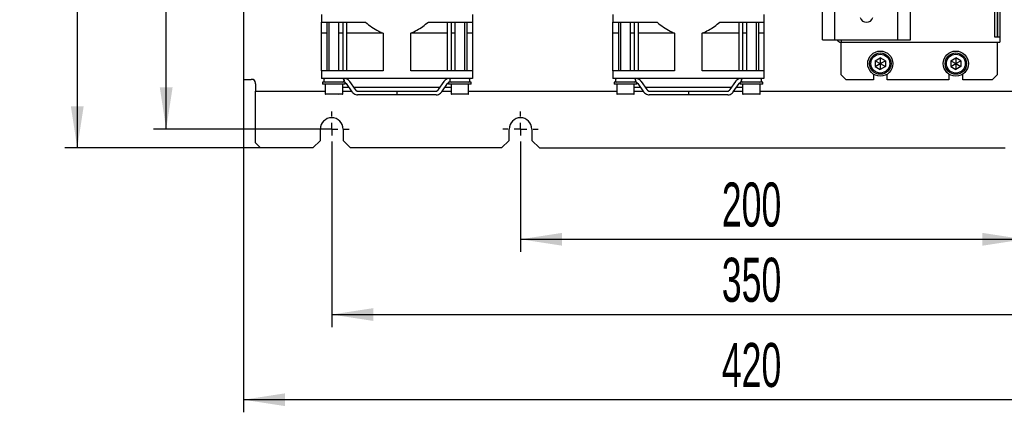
# Model space of a CAD drawing. Header units: millimetres. Extents: x 5 to 414, y 6 to 290.
# Tile 6 of 45: x 47 to 126, y 147 to 178. Entities that reach past the tile are written whole.
import ezdxf

# ---------------------------------------------------------------- set-up
doc = ezdxf.new("R2010")
doc.units = ezdxf.units.MM
doc.layers.add('SLD-0', color=7, linetype='Continuous')
doc.styles.add('SLDTEXTSTYLE0', font='TXT', dxfattribs={"width": 0.605})
doc.dimstyles.new('SLDDIMSTYLE0', dxfattribs={"dimtxt": 3.5, "dimasz": 3.302, "dimexe": 0, "dimexo": 0.0625, "dimgap": 0.875, "dimtad": 1, "dimlfac": 5, "dimrnd": 1e-09, "dimzin": 12, "dimdsep": 46, "dimtxsty": 'SLDTEXTSTYLE0', "dimsah": 1, "dimcen": 0.09, "dimadec": 0, "dimazin": 3, "dimtfac": 1, "dimtofl": 0, "dimtmove": 0, "dimatfit": 3, "dimfxl": 1, "dimfrac": 2, "dimtolj": 1, "dimtzin": 12, "dimarcsym": 0})
doc.dimstyles.new('SLDDIMSTYLE1', dxfattribs={"dimtxt": 3.5, "dimasz": 3.302, "dimexe": 0, "dimexo": 0.0625, "dimgap": 0.875, "dimtad": 1, "dimdec": 0, "dimlfac": 5, "dimrnd": 1e-09, "dimzin": 12, "dimdsep": 46, "dimtxsty": 'SLDTEXTSTYLE0', "dimsah": 1, "dimcen": 0.09, "dimadec": 0, "dimazin": 3, "dimtfac": 1, "dimtofl": 0, "dimtmove": 0, "dimatfit": 3, "dimfxl": 1, "dimfrac": 2, "dimtolj": 1, "dimtzin": 12, "dimarcsym": 0})

# ---------------------------------------------------------------- blocks, each defined once
blk = doc.blocks.new('_D')
at = {"layer": 'SLD-0'}
for p, q in [((66.57, 231.106), (51.012, 231.106)), ((52.012, 231.106), (52.012, 167.506)), ((66.57, 167.506), (51.012, 167.506))]:
    blk.add_line(p, q, dxfattribs=at)
for points in [[(52.012, 231.106), (51.504, 227.804), (52.52, 227.804)], [(52.012, 167.506), (52.52, 170.808), (51.504, 170.808)]]:
    blk.add_solid(points, dxfattribs=at)
at = {"layer": 'SLD-0', "insert": (47.501, 195.295), "char_height": 3.5, "attachment_point": 1, "rotation": 90, "style": 'SLDTEXTSTYLE0'}
blk.add_mtext('318', dxfattribs=at)
blk = doc.blocks.new('_D_1')
at = {"layer": 'SLD-0'}
for p, q in [((70.82, 228.906), (58.075, 228.906)), ((59.075, 169.006), (59.075, 228.906)), ((72.22, 169.006), (58.075, 169.006))]:
    blk.add_line(p, q, dxfattribs=at)
for points in [[(59.075, 228.906), (58.567, 225.604), (59.583, 225.604)], [(59.075, 169.006), (59.583, 172.308), (58.567, 172.308)]]:
    blk.add_solid(points, dxfattribs=at)
at = {"layer": 'SLD-0', "insert": (54.563, 194.945), "char_height": 3.5, "attachment_point": 1, "rotation": 90, "style": 'SLDTEXTSTYLE0'}
blk.add_mtext('300', dxfattribs=at)
blk = doc.blocks.new('_D_4')
at = {"layer": 'SLD-0', "color": 7}
for p, q in [((87.22, 167.606), (87.22, 159.25)), ((127.22, 167.606), (127.22, 159.25)), ((87.22, 160.25), (127.22, 160.25))]:
    blk.add_line(p, q, dxfattribs=at)
for points in [[(87.22, 160.25), (90.522, 159.742), (90.522, 160.758)], [(127.22, 160.25), (123.918, 160.758), (123.918, 159.742)]]:
    blk.add_solid(points, dxfattribs=at)
at = {"layer": 'SLD-0', "color": 7, "insert": (103.21, 164.762), "char_height": 3.5, "attachment_point": 1, "style": 'SLDTEXTSTYLE0'}
blk.add_mtext('200', dxfattribs=at)
blk = doc.blocks.new('_D_5')
at = {"layer": 'SLD-0', "color": 7}
for p, q in [((72.22, 167.606), (72.22, 153.272)), ((142.22, 167.606), (142.22, 153.272)), ((72.22, 154.272), (142.22, 154.272))]:
    blk.add_line(p, q, dxfattribs=at)
for points in [[(72.22, 154.272), (75.522, 153.764), (75.522, 154.78)], [(142.22, 154.272), (138.918, 154.78), (138.918, 153.764)]]:
    blk.add_solid(points, dxfattribs=at)
at = {"layer": 'SLD-0', "color": 7, "insert": (103.21, 158.784), "char_height": 3.5, "attachment_point": 1, "style": 'SLDTEXTSTYLE0'}
blk.add_mtext('350', dxfattribs=at)
blk = doc.blocks.new('_D_6')
at = {"layer": 'SLD-0', "color": 7}
for p, q in [((65.22, 172.956), (65.22, 146.506)), ((149.22, 172.956), (149.22, 146.506)), ((149.22, 147.506), (65.22, 147.506))]:
    blk.add_line(p, q, dxfattribs=at)
for points in [[(65.22, 147.506), (68.522, 146.998), (68.522, 148.014)], [(149.22, 147.506), (145.918, 148.014), (145.918, 146.998)]]:
    blk.add_solid(points, dxfattribs=at)
at = {"layer": 'SLD-0', "color": 7, "insert": (103.21, 152.017), "char_height": 3.5, "attachment_point": 1, "style": 'SLDTEXTSTYLE0'}
blk.add_mtext('420', dxfattribs=at)
blk = doc.blocks.new('SW_CENTERMARKSYMBOL_8')
at = {"layer": 'SLD-0', "color": 0}
for p, q in [((0, 1), (0, 1.4)), ((-1, 0), (-1.4, 0)), ((0, 0), (-0.5, 0)), ((0, 0), (0, 0.5)), ((0, 0), (0, -0.5)), ((0, 0), (0.5, 0)), ((1, 0), (1.4, 0)), ((0, -1), (0, -1.4))]:
    blk.add_line(p, q, dxfattribs=at)
blk = doc.blocks.new('SW_CENTERMARKSYMBOL_9')
at = {"layer": 'SLD-0', "color": 0}
for p, q in [((0, 1), (0, 1.4)), ((-1, 0), (-1.4, 0)), ((0, 0), (-0.5, 0)), ((0, 0), (0, 0.5)), ((0, 0), (0, -0.5)), ((0, 0), (0.5, 0)), ((1, 0), (1.4, 0)), ((0, -1), (0, -1.4))]:
    blk.add_line(p, q, dxfattribs=at)

msp = doc.modelspace()

# ---------------------------------------------------------------- linework, layer by layer
at = {"color": 7, "linetype": 'Continuous', "lineweight": 25}
for p, q in [((65.2203, 223.0557), (65.2203, 172.9557)), ((111.2003, 176.1057), (111.2003, 188.0164)), ((112.2003, 176.1057), (112.2003, 188.0164)), ((117.2003, 176.1057), (117.2003, 188.0164)), ((118.2003, 176.1057), (118.2003, 188.0164)), ((124.9003, 176.3057), (124.9003, 181.7057)), ((125.1003, 181.7057), (125.1003, 176.3057)), ((125.3003, 181.7057), (125.3003, 176.3057)), ((125.0803, 178.8557), (125.0803, 176.3057)), ((71.4003, 178.1057), (71.4003, 177.5057)), ((83.4003, 178.1057), (83.4003, 177.5057)), ((94.5603, 178.1057), (94.5603, 177.5057)), ((106.5603, 178.1057), (106.5603, 177.5057)), ((71.4003, 177.5057), (72.4003, 177.5057)), ((71.8403, 177.5057), (71.8403, 173.6257)), ((72.0003, 177.5057), (72.0003, 173.6257)), ((72.4003, 177.5057), (74.9003, 177.5057)), ((72.8003, 173.6257), (72.8003, 177.5057)), ((73.1003, 177.5057), (73.1003, 173.6257)), ((73.4003, 177.5057), (73.4003, 173.6257)), ((79.9003, 177.5057), (82.4003, 177.5057)), ((81.4003, 177.5057), (81.4003, 173.6257)), ((81.7003, 177.5057), (81.7003, 173.6257)), ((82.0003, 177.5057), (82.0003, 173.6257)), ((82.4003, 177.5057), (83.4003, 177.5057)), ((82.8003, 173.6257), (82.8003, 177.5057)), ((82.9603, 177.5057), (82.9603, 173.6257)), ((94.5603, 177.5057), (95.5603, 177.5057)), ((95.0003, 177.5057), (95.0003, 173.6257)), ((95.1603, 177.5057), (95.1603, 173.6257)), ((95.5603, 177.5057), (98.0603, 177.5057)), ((95.9603, 173.6257), (95.9603, 177.5057)), ((96.2603, 177.5057), (96.2603, 173.6257)), ((96.5603, 177.5057), (96.5603, 173.6257)), ((103.0603, 177.5057), (105.5603, 177.5057)), ((104.5603, 177.5057), (104.5603, 173.6257)), ((104.8603, 177.5057), (104.8603, 173.6257)), ((105.1603, 177.5057), (105.1603, 173.6257)), ((105.5603, 177.5057), (106.5603, 177.5057)), ((105.9603, 173.6257), (105.9603, 177.5057)), ((106.1203, 177.5057), (106.1203, 173.6257)), ((71.8403, 176.6257), (71.4003, 176.6257)), ((71.4003, 173.6257), (71.4003, 176.6257)), ((73.1003, 176.6257), (72.8003, 176.6257)), ((76.3003, 176.6257), (73.4003, 176.6257)), ((76.3003, 176.6257), (76.3003, 173.6257)), ((78.5003, 173.6257), (78.5003, 176.6257)), ((81.4003, 176.6257), (78.5003, 176.6257)), ((82.0003, 176.6257), (81.7003, 176.6257)), ((83.4003, 176.6257), (82.9603, 176.6257)), ((83.4003, 176.6257), (83.4003, 173.6257)), ((95.0003, 176.6257), (94.5603, 176.6257)), ((94.5603, 173.6257), (94.5603, 176.6257)), ((96.2603, 176.6257), (95.9603, 176.6257)), ((99.4603, 176.6257), (96.5603, 176.6257)), ((99.4603, 176.6257), (99.4603, 173.6257)), ((101.6603, 173.6257), (101.6603, 176.6257)), ((104.5603, 176.6257), (101.6603, 176.6257)), ((105.1603, 176.6257), (104.8603, 176.6257)), ((106.5603, 176.6257), (106.1203, 176.6257)), ((106.5603, 176.6257), (106.5603, 173.6257)), ((111.2003, 176.1057), (111.8003, 176.1057)), ((111.8003, 176.1057), (112.2003, 176.1057)), ((112.2003, 176.1057), (112.4003, 176.1057)), ((112.4003, 176.1057), (117.0003, 176.1057)), ((112.7003, 176.1057), (112.7003, 175.9057)), ((117.0003, 176.1057), (117.2003, 176.1057)), ((117.2003, 176.1057), (117.6003, 176.1057)), ((117.6003, 176.1057), (118.2003, 176.1057)), ((125.3003, 176.3057), (124.9003, 176.3057)), ((125.3003, 176.3057), (125.3003, 175.9057)), ((112.7003, 175.9057), (124.9003, 175.9057)), ((112.7003, 173.3057), (112.7003, 175.9057)), ((124.9003, 175.9057), (125.3003, 175.9057)), ((125.0803, 175.9057), (125.0803, 173.3057)), ((115.4003, 174.4366), (115.8003, 174.6676)), ((115.4003, 174.4366), (115.4003, 173.9747)), ((115.4003, 174.4366), (115.8003, 174.2057)), ((116.2003, 174.4366), (115.8003, 174.6676)), ((115.8003, 174.6676), (115.8003, 174.2057)), ((115.8003, 174.2057), (116.2003, 174.4366)), ((116.2003, 174.4366), (116.2003, 173.9747)), ((121.4003, 174.4366), (121.8003, 174.6676)), ((121.4003, 174.4366), (121.4003, 173.9747)), ((121.4003, 174.4366), (121.8003, 174.2057)), ((122.2003, 174.4366), (121.8003, 174.6676)), ((121.8003, 174.6676), (121.8003, 174.2057)), ((121.8003, 174.2057), (122.2003, 174.4366)), ((122.2003, 174.4366), (122.2003, 173.9747)), ((115.4003, 173.9747), (115.8003, 174.2057)), ((115.4003, 173.9747), (115.8003, 173.7438)), ((115.8003, 174.2057), (116.2003, 173.9747)), ((115.8003, 174.2057), (115.8003, 173.7438)), ((116.2003, 173.9747), (115.8003, 173.7438)), ((121.4003, 173.9747), (121.8003, 174.2057)), ((121.4003, 173.9747), (121.8003, 173.7438)), ((121.8003, 174.2057), (122.2003, 173.9747)), ((121.8003, 174.2057), (121.8003, 173.7438)), ((122.2003, 173.9747), (121.8003, 173.7438)), ((65.2203, 172.9557), (65.8203, 172.9557)), ((65.8703, 172.9557), (65.8203, 172.9557)), ((71.4003, 173.6257), (71.4003, 173.0257)), ((72.4003, 173.6257), (71.4003, 173.6257)), ((72.4003, 173.0257), (71.4003, 173.0257)), ((71.6003, 172.9057), (71.6003, 172.8457)), ((76.3003, 173.6257), (72.4003, 173.6257)), ((82.4003, 173.0257), (72.4003, 173.0257)), ((73.2003, 172.9057), (73.2003, 172.8457)), ((82.4003, 173.6257), (78.5003, 173.6257)), ((81.6003, 172.9057), (81.6003, 172.8457)), ((83.4003, 173.6257), (82.4003, 173.6257)), ((83.4003, 173.0257), (82.4003, 173.0257)), ((83.2003, 172.8457), (83.2003, 172.9057)), ((83.4003, 173.6257), (83.4003, 173.0257)), ((94.5603, 173.6257), (94.5603, 173.0257)), ((95.5603, 173.6257), (94.5603, 173.6257)), ((95.5603, 173.0257), (94.5603, 173.0257)), ((94.7603, 172.9057), (94.7603, 172.8457)), ((99.4603, 173.6257), (95.5603, 173.6257)), ((105.5603, 173.0257), (95.5603, 173.0257)), ((96.3603, 172.9057), (96.3603, 172.8457)), ((105.5603, 173.6257), (101.6603, 173.6257)), ((104.7603, 172.9057), (104.7603, 172.8457)), ((106.5603, 173.6257), (105.5603, 173.6257)), ((106.5603, 173.0257), (105.5603, 173.0257)), ((106.3603, 172.8457), (106.3603, 172.9057)), ((106.5603, 173.6257), (106.5603, 173.0257)), ((112.7003, 173.3057), (113.1003, 172.9057)), ((115.2503, 172.9057), (113.1003, 172.9057)), ((115.2503, 173.3705), (115.2503, 172.9057)), ((116.3503, 172.9057), (116.3503, 173.3705)), ((121.2503, 172.9057), (116.3503, 172.9057)), ((121.2503, 173.3705), (121.2503, 172.9057)), ((122.3503, 172.9057), (122.3503, 173.3705)), ((124.6803, 172.9057), (122.3503, 172.9057)), ((124.6803, 172.9057), (125.0803, 173.3057)), ((66.1703, 172.6057), (66.1703, 172.6557)), ((66.1703, 172.6057), (66.1703, 172.0057)), ((71.5003, 172.7257), (71.5003, 172.5657)), ((73.3003, 172.7257), (71.5003, 172.7257)), ((73.3003, 172.5657), (71.5003, 172.5657)), ((71.7003, 172.5657), (71.7003, 171.8057)), ((73.1003, 171.8057), (73.1003, 172.5657)), ((73.5944, 172.3157), (73.1003, 172.3157)), ((73.3003, 172.5657), (73.3003, 172.7257)), ((73.3763, 172.6241), (73.8349, 171.9756)), ((74.1139, 172.1414), (73.6654, 172.7758)), ((80.8099, 172.3157), (73.9907, 172.3157)), ((74.1281, 172.1189), (74.1139, 172.1414)), ((81.1352, 172.7758), (80.6863, 172.141)), ((80.9657, 171.9756), (81.4243, 172.6241)), ((81.7003, 172.3157), (81.2062, 172.3157)), ((81.5003, 172.7257), (81.5003, 172.5657)), ((83.3003, 172.7257), (81.5003, 172.7257)), ((83.3003, 172.5657), (81.5003, 172.5657)), ((81.7003, 172.5657), (81.7003, 171.8057)), ((83.1003, 171.8057), (83.1003, 172.5657)), ((83.3003, 172.5657), (83.3003, 172.7257)), ((94.6603, 172.7257), (94.6603, 172.5657)), ((96.4603, 172.7257), (94.6603, 172.7257)), ((96.4603, 172.5657), (94.6603, 172.5657)), ((94.8603, 172.5657), (94.8603, 171.8057)), ((96.2603, 171.8057), (96.2603, 172.5657)), ((96.7544, 172.3157), (96.2603, 172.3157)), ((96.4603, 172.5657), (96.4603, 172.7257)), ((96.5363, 172.6241), (96.9949, 171.9756)), ((97.2739, 172.1414), (96.8254, 172.7758)), ((103.9699, 172.3157), (97.1507, 172.3157)), ((97.2881, 172.1189), (97.2739, 172.1414)), ((104.2952, 172.7758), (103.8463, 172.141)), ((104.1257, 171.9756), (104.5843, 172.6241)), ((104.8603, 172.3157), (104.3662, 172.3157)), ((104.6603, 172.7257), (104.6603, 172.5657)), ((106.4603, 172.7257), (104.6603, 172.7257)), ((106.4603, 172.5657), (104.6603, 172.5657)), ((104.8603, 172.5657), (104.8603, 171.8057)), ((106.2603, 171.8057), (106.2603, 172.5657)), ((106.4603, 172.5657), (106.4603, 172.7257)), ((66.1703, 172.0057), (71.7003, 172.0057)), ((66.1703, 171.7057), (66.1703, 172.0057)), ((66.1703, 167.9057), (66.1703, 171.7057)), ((73.0603, 171.7657), (71.7403, 171.7657)), ((72.0496, 171.7632), (72.0454, 171.7608)), ((72.0539, 171.7657), (72.0496, 171.7632)), ((72.751, 171.7632), (72.7467, 171.7657)), ((72.7552, 171.7608), (72.751, 171.7632)), ((73.1003, 172.0157), (73.8065, 172.0157)), ((73.1003, 172.0057), (73.8136, 172.0057)), ((74.2261, 172.0157), (80.5778, 172.0157)), ((74.3153, 171.7257), (74.2728, 171.7257)), ((75.9418, 171.7257), (74.3153, 171.7257)), ((77.4003, 171.7257), (75.9418, 171.7257)), ((77.4003, 171.9057), (77.4003, 171.8457)), ((78.8588, 171.7257), (77.4003, 171.7257)), ((80.4853, 171.7257), (78.8588, 171.7257)), ((80.5278, 171.7257), (80.4853, 171.7257)), ((80.987, 172.0057), (81.7003, 172.0057)), ((80.9941, 172.0157), (81.7003, 172.0157)), ((83.0603, 171.7657), (81.7403, 171.7657)), ((83.1003, 172.0057), (94.8603, 172.0057)), ((96.2203, 171.7657), (94.9003, 171.7657)), ((95.2096, 171.7632), (95.2054, 171.7608)), ((95.2139, 171.7657), (95.2096, 171.7632)), ((95.911, 171.7632), (95.9067, 171.7657)), ((95.9152, 171.7608), (95.911, 171.7632)), ((96.2603, 172.0157), (96.9665, 172.0157)), ((96.2603, 172.0057), (96.9736, 172.0057)), ((97.3861, 172.0157), (103.7378, 172.0157)), ((97.4753, 171.7257), (97.4328, 171.7257)), ((99.1018, 171.7257), (97.4753, 171.7257)), ((100.5603, 171.7257), (99.1018, 171.7257)), ((100.5603, 171.9057), (100.5603, 171.8457)), ((102.0188, 171.7257), (100.5603, 171.7257)), ((103.6453, 171.7257), (102.0188, 171.7257)), ((103.6878, 171.7257), (103.6453, 171.7257)), ((104.147, 172.0057), (104.8603, 172.0057)), ((104.1541, 172.0157), (104.8603, 172.0157)), ((106.2203, 171.7657), (104.9003, 171.7657)), ((106.2603, 172.0057), (131.3403, 172.0057)), ((71.3203, 168.1057), (71.3203, 169.0057)), ((73.1203, 169.0057), (73.1203, 168.1057)), ((86.3203, 168.1057), (86.3203, 169.0057)), ((88.1203, 169.0057), (88.1203, 168.1057)), ((66.5703, 167.5057), (66.1703, 167.9057)), ((70.7203, 167.5057), (66.5703, 167.5057)), ((71.3203, 168.1057), (70.7203, 167.5057)), ((73.7203, 167.5057), (73.1203, 168.1057)), ((85.7203, 167.5057), (73.7203, 167.5057)), ((86.3203, 168.1057), (85.7203, 167.5057)), ((88.7203, 167.5057), (88.1203, 168.1057)), ((88.7203, 167.5057), (125.7203, 167.5057))]:
    msp.add_line(p, q, dxfattribs=at)
for centre, radius in [((115.8003, 174.2057), 1), ((121.8003, 174.2057), 1), ((115.8003, 174.2057), 0.85), ((115.8003, 174.2057), 0.75), ((121.8003, 174.2057), 0.85), ((121.8003, 174.2057), 0.75)]:
    msp.add_circle(centre, radius, dxfattribs=at)
for centre, radius, start, end in [((114.7003, 178.0057), 0.52, 196.727518, 343.272482), ((112.7003, 176.3057), 0.4, 210, 270), ((65.8703, 172.6557), 0.3, 0, 90), ((71.7203, 172.9057), 0.12, 90, 180), ((73.0803, 172.9057), 0.12, 0, 90), ((81.7203, 172.9057), 0.12, 90, 180), ((83.0803, 172.9057), 0.12, 0, 90), ((94.8803, 172.9057), 0.12, 90, 180), ((96.2403, 172.9057), 0.12, 0, 90), ((104.8803, 172.9057), 0.12, 90, 180), ((106.2403, 172.9057), 0.12, 0, 90), ((71.7203, 172.8457), 0.12, 180, 270), ((73.0803, 172.8457), 0.12, 270, 0), ((81.7203, 172.8457), 0.12, 180, 270), ((83.0803, 172.8457), 0.12, 270, 0), ((94.8803, 172.8457), 0.12, 180, 270), ((96.2403, 172.8457), 0.12, 270, 0), ((104.8803, 172.8457), 0.12, 180, 270), ((106.2403, 172.8457), 0.12, 270, 0), ((71.7403, 171.8057), 0.04, 180, 270), ((73.0603, 171.8057), 0.04, 270, 0), ((81.7403, 171.8057), 0.04, 180, 270), ((83.0603, 171.8057), 0.04, 270, 0), ((94.9003, 171.8057), 0.04, 180, 270), ((96.2203, 171.8057), 0.04, 270, 0), ((104.9003, 171.8057), 0.04, 180, 270), ((106.2203, 171.8057), 0.04, 270, 0), ((72.2203, 169.0057), 0.9, 0, 180), ((87.2203, 169.0057), 0.9, 0, 180)]:
    msp.add_arc(centre, radius, start, end, dxfattribs=at)
for points, knots in [([(71.4003, 176.6257), (71.4003, 176.7005), (71.4003, 176.8514), (71.4003, 177.1553), (71.4003, 177.3887), (71.4003, 177.5057)], [0, 0, 0, 0, 0.3292441, 0.663796, 1, 1, 1, 1]), ([(74.9003, 177.5057), (74.9045, 177.5022), (75.0694, 177.3628), (75.409, 177.1008), (75.876, 176.8096), (76.1858, 176.6753), (76.3003, 176.6257)], [0, 0, 0, 0, 0.0098668, 0.3901104, 0.7746999, 1, 1, 1, 1]), ([(78.5003, 176.6257), (78.6666, 176.7005), (79.002, 176.8514), (79.4671, 177.1553), (79.7557, 177.3887), (79.9003, 177.5057)], [0, 0, 0, 0, 0.3292441, 0.663796, 1, 1, 1, 1]), ([(83.4003, 177.5057), (83.4003, 177.5022), (83.4003, 177.3628), (83.4003, 177.1008), (83.4003, 176.8096), (83.4003, 176.6753), (83.4003, 176.6257)], [0, 0, 0, 0, 0.0098668, 0.3901104, 0.7746999, 1, 1, 1, 1]), ([(94.5603, 176.6257), (94.5603, 176.7005), (94.5603, 176.8514), (94.5603, 177.1553), (94.5603, 177.3887), (94.5603, 177.5057)], [0, 0, 0, 0, 0.3292441, 0.663796, 1, 1, 1, 1]), ([(98.0603, 177.5057), (98.0645, 177.5022), (98.2294, 177.3628), (98.569, 177.1008), (99.036, 176.8096), (99.3458, 176.6753), (99.4603, 176.6257)], [0, 0, 0, 0, 0.0098668, 0.3901104, 0.7746999, 1, 1, 1, 1]), ([(101.6603, 176.6257), (101.8266, 176.7005), (102.162, 176.8514), (102.6271, 177.1553), (102.9157, 177.3887), (103.0603, 177.5057)], [0, 0, 0, 0, 0.3292441, 0.663796, 1, 1, 1, 1]), ([(106.5603, 177.5057), (106.5603, 177.5022), (106.5603, 177.3628), (106.5603, 177.1008), (106.5603, 176.8096), (106.5603, 176.6753), (106.5603, 176.6257)], [0, 0, 0, 0, 0.0098668, 0.3901104, 0.7746999, 1, 1, 1, 1]), ([(73.6654, 172.7758), (73.6428, 172.8049), (73.5787, 172.8873), (73.4508, 172.9799), (73.3197, 173.0222), (73.2464, 173.025), (73.2274, 173.0257)], [0, 0, 0, 0, 0.1985084, 0.562468, 0.8862749, 1, 1, 1, 1]), ([(81.5732, 173.0257), (81.5389, 173.0234), (81.4482, 173.0173), (81.3081, 172.9553), (81.1997, 172.8618), (81.1485, 172.7935), (81.1352, 172.7758)], [0, 0, 0, 0, 0.2047255, 0.5414456, 0.8811564, 1, 1, 1, 1]), ([(96.8254, 172.7758), (96.8028, 172.8049), (96.7387, 172.8873), (96.6108, 172.9799), (96.4797, 173.0222), (96.4064, 173.025), (96.3874, 173.0257)], [0, 0, 0, 0, 0.19850835, 0.56246802, 0.88627487, 1, 1, 1, 1]), ([(104.7332, 173.0257), (104.6989, 173.0234), (104.6082, 173.0173), (104.4681, 172.9553), (104.3597, 172.8618), (104.3085, 172.7935), (104.2952, 172.7758)], [0, 0, 0, 0, 0.2047255, 0.5414456, 0.8811564, 1, 1, 1, 1]), ([(73.3003, 172.6934), (73.3097, 172.6891), (73.3357, 172.6773), (73.3605, 172.6448), (73.3763, 172.6241)], [0, 0, 0, 0, 0.361313, 1, 1, 1, 1]), ([(74.2444, 172.0188), (74.2435, 172.018), (74.2404, 172.015), (74.2251, 172.0154), (74.2019, 172.0249), (74.1748, 172.0476), (74.1499, 172.081), (74.1351, 172.1067), (74.1281, 172.1189)], [0, 0, 0, 0, 0.0559922, 0.2140915, 0.3971412, 0.5999961, 0.8115471, 1, 1, 1, 1]), ([(80.6725, 172.1189), (80.6706, 172.1157), (80.6622, 172.1011), (80.6461, 172.0741), (80.6215, 172.0432), (80.5938, 172.0216), (80.5666, 172.0132), (80.558, 172.0178), (80.554, 172.02)], [0, 0, 0, 0, 0.04820447, 0.22116061, 0.41161396, 0.61493048, 0.81931843, 1, 1, 1, 1]), ([(80.6866, 172.1408), (80.6856, 172.1395), (80.6805, 172.1333), (80.676, 172.1253), (80.6725, 172.1189)], [0, 0, 0, 0, 0.1953931, 1, 1, 1, 1]), ([(81.4243, 172.6241), (81.4364, 172.6401), (81.4608, 172.6722), (81.4871, 172.6864), (81.5003, 172.6936)], [0, 0, 0, 0, 0.4963097, 1, 1, 1, 1]), ([(96.4603, 172.6934), (96.4697, 172.6891), (96.4957, 172.6773), (96.5205, 172.6448), (96.5363, 172.6241)], [0, 0, 0, 0, 0.361313, 1, 1, 1, 1]), ([(97.4044, 172.0188), (97.4035, 172.018), (97.4004, 172.015), (97.3851, 172.0154), (97.3619, 172.0249), (97.3348, 172.0476), (97.3099, 172.081), (97.2951, 172.1067), (97.2881, 172.1189)], [0, 0, 0, 0, 0.0559922, 0.2140915, 0.3971412, 0.5999961, 0.8115471, 1, 1, 1, 1]), ([(103.8325, 172.1189), (103.8306, 172.1157), (103.8222, 172.1011), (103.8061, 172.0741), (103.7815, 172.0432), (103.7538, 172.0216), (103.7266, 172.0132), (103.718, 172.0178), (103.714, 172.02)], [0, 0, 0, 0, 0.0482045, 0.2211606, 0.411614, 0.6149305, 0.8193184, 1, 1, 1, 1]), ([(103.8466, 172.1408), (103.8456, 172.1395), (103.8405, 172.1333), (103.836, 172.1253), (103.8325, 172.1189)], [0, 0, 0, 0, 0.1953931, 1, 1, 1, 1]), ([(104.5843, 172.6241), (104.5964, 172.6401), (104.6208, 172.6722), (104.6471, 172.6864), (104.6603, 172.6936)], [0, 0, 0, 0, 0.4963097, 1, 1, 1, 1]), ([(73.8349, 171.9756), (73.8575, 171.9465), (73.9215, 171.864), (74.0495, 171.7714), (74.1806, 171.7292), (74.2538, 171.7264), (74.2728, 171.7257)], [0, 0, 0, 0, 0.1985084, 0.562468, 0.8862749, 1, 1, 1, 1]), ([(77.4003, 172.0257), (77.4003, 172.0257), (77.4003, 172.0255), (77.4003, 172.0225), (77.4003, 172.0094), (77.4003, 171.9821), (77.4003, 171.9462), (77.4003, 171.9192), (77.4003, 171.9057)], [0, 0, 0, 0, 0.0266915, 0.1414706, 0.3561441, 0.5707763, 0.7853878, 1, 1, 1, 1]), ([(77.4003, 171.8457), (77.4003, 171.8322), (77.4003, 171.8052), (77.4003, 171.7693), (77.4003, 171.742), (77.4003, 171.7288), (77.4003, 171.7258), (77.4003, 171.7257), (77.4003, 171.7257)], [0, 0, 0, 0, 0.2146122, 0.4292237, 0.6438559, 0.8585294, 0.9733085, 1, 1, 1, 1]), ([(80.5278, 171.7257), (80.5621, 171.728), (80.6528, 171.734), (80.7929, 171.7961), (80.9013, 171.8895), (80.9525, 171.9579), (80.9657, 171.9756)], [0, 0, 0, 0, 0.2047255, 0.5414456, 0.8811564, 1, 1, 1, 1]), ([(96.9949, 171.9756), (97.0175, 171.9465), (97.0815, 171.864), (97.2095, 171.7714), (97.3406, 171.7292), (97.4138, 171.7264), (97.4328, 171.7257)], [0, 0, 0, 0, 0.1985084, 0.562468, 0.8862749, 1, 1, 1, 1]), ([(100.5603, 172.0257), (100.5603, 172.0257), (100.5603, 172.0255), (100.5603, 172.0225), (100.5603, 172.0094), (100.5603, 171.9821), (100.5603, 171.9462), (100.5603, 171.9192), (100.5603, 171.9057)], [0, 0, 0, 0, 0.0266915, 0.1414706, 0.3561441, 0.5707763, 0.7853878, 1, 1, 1, 1]), ([(100.5603, 171.8457), (100.5603, 171.8322), (100.5603, 171.8052), (100.5603, 171.7693), (100.5603, 171.742), (100.5603, 171.7288), (100.5603, 171.7258), (100.5603, 171.7257), (100.5603, 171.7257)], [0, 0, 0, 0, 0.2146122, 0.4292237, 0.6438559, 0.8585294, 0.9733085, 1, 1, 1, 1]), ([(103.6878, 171.7257), (103.7221, 171.728), (103.8128, 171.734), (103.9529, 171.7961), (104.0613, 171.8895), (104.1125, 171.9579), (104.1257, 171.9756)], [0, 0, 0, 0, 0.2047255, 0.5414456, 0.8811564, 1, 1, 1, 1])]:
    msp.add_open_spline(points, degree=3, knots=knots, dxfattribs=at)

# ---------------------------------------------------------------- block references
at = {"layer": 'SLD-0', "color": 7}
for name, p in [('SW_CENTERMARKSYMBOL_8', (72.2203, 169.0057)), ('SW_CENTERMARKSYMBOL_9', (87.2203, 169.0057))]:
    msp.add_blockref(name, p, dxfattribs=at)

# ---------------------------------------------------------------- dimensions: what is measured, and where the dimension line sits
at = {"layer": 'SLD-0'}
for base, p1, p2, dimstyle, picture, middle in [((52.0125, 167.5057), (66.5703, 231.1057), (66.5703, 167.5057), 'SLDDIMSTYLE0', '_D', (52.0125, 199.3057)), ((59.0748754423, 228.9056826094), (72.2203037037, 169.0056826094), (70.8203037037, 228.9056826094), 'SLDDIMSTYLE1', '_D_1', (59.0748754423, 198.9556826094))]:
    dim = msp.add_linear_dim(base=base, p1=p1, p2=p2, angle=90, dimstyle=dimstyle, dxfattribs=at)
    dim.commit()
    dim.dimension.update_dxf_attribs({"geometry": picture, "text_midpoint": middle, "dimtype": 160})
at = {"layer": 'SLD-0', "color": 7}
for base, p1, p2, picture, middle in [((65.2203, 147.5057), (149.2203, 172.9557), (65.2203, 172.9557), '_D_6', (107.2203, 147.5057)), ((142.2203, 154.2722), (72.2203, 167.6057), (142.2203, 167.6057), '_D_5', (107.2203, 154.2722)), ((127.2203, 160.2502), (87.2203, 167.6057), (127.2203, 167.6057), '_D_4', (107.2203, 160.2502))]:
    dim = msp.add_linear_dim(base=base, p1=p1, p2=p2, dimstyle='SLDDIMSTYLE0', dxfattribs=at)
    dim.commit()
    dim.dimension.update_dxf_attribs({"geometry": picture, "text_midpoint": middle, "dimtype": 160})

doc.saveas('drawing.dxf')
